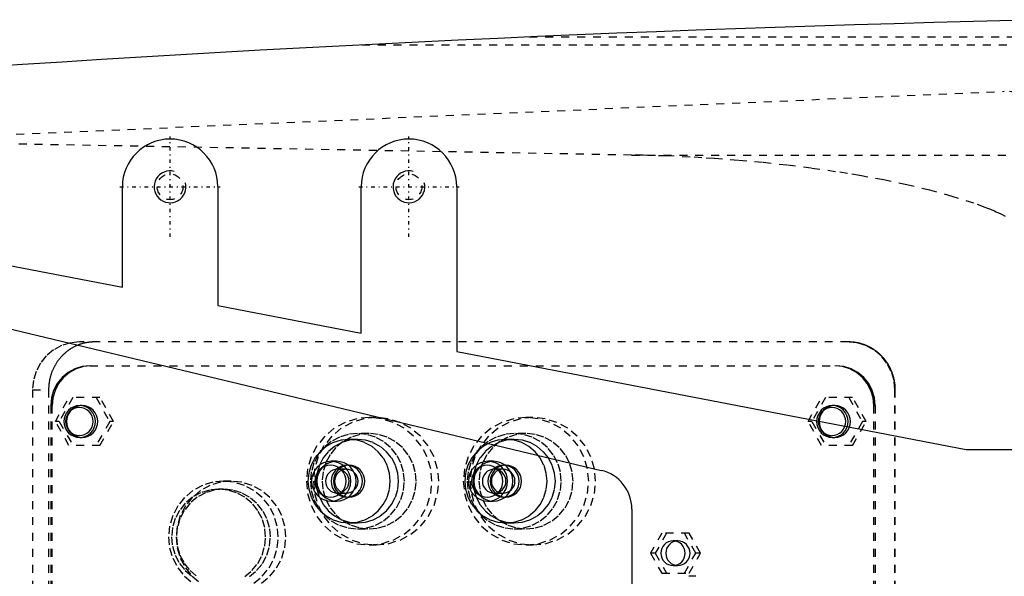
# Model space of a CAD drawing. Extents: x -906 to 186, y -120 to 120.
# Tile 5 of 9: x -669 to -545, y 9 to 79. Entities that reach past the tile are written whole.
import ezdxf

# ---------------------------------------------------------------- set-up
doc = ezdxf.new("R2010")
doc.units = 0
doc.linetypes.add('CENTER', pattern=[1.5, 0.45, -0.5, 0.05, -0.5])
doc.linetypes.add('DASHED', pattern=[2, 1, -1])
for name, color, linetype in [('AM_0', 7, 'CONTINUOUS'), ('AM_10', 7, 'CONTINUOUS'), ('AM_3', 7, 'DASHED'), ('AM_7', 7, 'CENTER')]:
    doc.layers.add(name, color=color, linetype=linetype)

msp = doc.modelspace()

# ---------------------------------------------------------------- linework, layer by layer
at = {"layer": 'AM_0', "color": 7, "linetype": 'CONTINUOUS'}
for p, q in [((-656, 45.38), (-656, 58)), ((-644, 58), (-644, 43.08)), ((-626, 39.62), (-626, 58)), ((-614, 58), (-614, 37.31)), ((-680, 50), (-656, 45.38)), ((-678.85, 42.23), (-595.84, 22.36)), ((-644, 43.08), (-626, 39.62)), ((-614, 37.31), (-550, 25)), ((-550, 25), (-536.46, 25)), ((-592, 17.5), (-592, 7))]:
    msp.add_line(p, q, dxfattribs=at)
for centre, radius, start, end in [((-473.05, -2920.27), 3000, 91.26165, 97.35313), ((-650, 58), 6, 0, 180), ((-620, 58), 6, 0, 180), ((-597, 17.5), 5, 0, 76.5442)]:
    msp.add_arc(centre, radius, start, end, dxfattribs=at)
at = {"layer": 'AM_10', "color": 7, "linetype": 'CONTINUOUS'}
for centre in [(-650, 58), (-620, 58)]:
    msp.add_arc(centre, 2, 75, 15, dxfattribs=at)
at = {"layer": 'AM_3', "color": 6, "linetype": 'DASHED'}
for p, q in [((-604.88, 76.83), (-388.61, 76.83)), ((-625.92, 75.83), (-384.85, 75.83)), ((-775.22, 60), (-545.22, 70)), ((-592.03, 61.98), (-689.33, 63.73)), ((-592.03, 61.98), (-533.43, 61.98)), ((-564.78, 38.5), (-661.38, 38.5)), ((-660.08, 35.5), (-566.35, 35.5)), ((-667.29, 32.5), (-667.29, -32.5)), ((-667.29, 32.5), (-665.26, 32.5)), ((-665.26, 32.5), (-665.26, -32.5)), ((-558.96, -32.5), (-558.96, 32.5)), ((-558.96, 32.5), (-558.91, 32.5)), ((-558.91, -32.5), (-558.91, 32.5)), ((-664.41, 28.5), (-662.71, 31.5)), ((-662.22, 31.5), (-663.93, 28.5)), ((-658.81, 31.5), (-662.71, 31.5)), ((-659.3, 31.5), (-657.59, 28.5)), ((-657.1, 28.5), (-658.81, 31.5)), ((-569.87, 28.5), (-568.17, 31.5)), ((-567.68, 31.5), (-569.39, 28.5)), ((-564.27, 31.5), (-568.17, 31.5)), ((-564.75, 31.5), (-563.05, 28.5)), ((-562.56, 28.5), (-564.27, 31.5)), ((-665, 30.5), (-664.83, 30.5)), ((-665, 30.5), (-665, -30.5)), ((-664.83, -30.5), (-664.83, 30.5)), ((-661.05, 30.5), (-661.36, 30.5)), ((-566.51, 30.5), (-566.82, 30.5)), ((-561.6, 30.5), (-561.42, 30.5)), ((-561.6, -30.5), (-561.6, 30.5)), ((-561.42, 30.5), (-561.42, -30.5)), ((-662.71, 25.5), (-664.41, 28.5)), ((-663.93, 28.5), (-664.41, 28.5)), ((-663.93, 28.5), (-662.22, 25.5)), ((-657.59, 28.5), (-659.3, 25.5)), ((-658.81, 25.5), (-657.1, 28.5)), ((-657.1, 28.5), (-657.59, 28.5)), ((-624.13, 29), (-625, 29)), ((-604.43, 29), (-605.3, 29)), ((-568.17, 25.5), (-569.87, 28.5)), ((-569.39, 28.5), (-569.87, 28.5)), ((-569.39, 28.5), (-567.68, 25.5)), ((-563.05, 28.5), (-564.75, 25.5)), ((-564.27, 25.5), (-562.56, 28.5)), ((-562.56, 28.5), (-563.05, 28.5)), ((-661.36, 26.5), (-661.05, 26.5)), ((-626.47, 26.25), (-627.52, 26.25)), ((-625, 27), (-626.47, 27)), ((-606.78, 26.25), (-607.82, 26.25)), ((-605.3, 27), (-606.78, 27)), ((-566.82, 26.5), (-566.51, 26.5)), ((-658.81, 25.5), (-662.71, 25.5)), ((-564.27, 25.5), (-568.17, 25.5)), ((-629.1, 23.5), (-629.77, 23.5)), ((-609.4, 23.5), (-610.08, 23.5)), ((-627.86, 22.5), (-628.99, 22.5)), ((-627.52, 23), (-627.81, 23)), ((-608.17, 22.5), (-609.3, 22.5)), ((-607.82, 23), (-608.12, 23)), ((-643.3, 20), (-643.91, 20)), ((-642.35, 21), (-643.3, 21)), ((-628.99, 19.5), (-627.86, 19.5)), ((-627.81, 19), (-627.52, 19)), ((-609.3, 19.5), (-608.17, 19.5)), ((-608.12, 19), (-607.82, 19)), ((-629.77, 18.5), (-629.1, 18.5)), ((-610.08, 18.5), (-609.4, 18.5)), ((-627.52, 15.75), (-626.47, 15.75)), ((-626.47, 15), (-625, 15)), ((-607.82, 15.75), (-606.78, 15.75)), ((-606.78, 15), (-605.3, 15)), ((-588.24, 14.45), (-589.67, 11.95)), ((-587.64, 14.45), (-589.06, 11.95)), ((-584.79, 14.45), (-588.24, 14.45)), ((-583.98, 11.95), (-585.4, 14.45)), ((-583.37, 11.95), (-584.79, 14.45)), ((-625, 13), (-624.13, 13)), ((-605.3, 13), (-604.43, 13)), ((-586.22, 13.5), (-586.82, 13.5)), ((-589.67, 11.95), (-588.24, 9.45)), ((-589.06, 11.95), (-589.67, 11.95)), ((-589.06, 11.95), (-587.64, 9.45)), ((-585.4, 9.45), (-583.98, 11.95)), ((-584.79, 9.45), (-583.37, 11.95)), ((-583.37, 11.95), (-583.98, 11.95)), ((-586.82, 10.4), (-586.22, 10.4)), ((-588.24, 9.45), (-584.79, 9.45)), ((-583.95, 9.05), (-584.84, 9.05))]:
    msp.add_line(p, q, dxfattribs=at)
for points in [[(-661.38, 38.5), (-662.53, 38.38), (-663.64, 38.04), (-664.66, 37.49), (-665.56, 36.74), (-666.29, 35.83), (-666.84, 34.8), (-667.17, 33.67), (-667.29, 32.5)], [(-558.96, 32.5), (-559.07, 33.67), (-559.41, 34.8), (-559.96, 35.83), (-560.69, 36.74), (-561.59, 37.49), (-562.61, 38.04), (-563.72, 38.38), (-564.87, 38.5)], [(-660.08, 35.5), (-661.04, 35.4), (-661.96, 35.12), (-662.81, 34.66), (-663.56, 34.04), (-664.17, 33.28), (-664.63, 32.41), (-664.91, 31.48), (-665, 30.5)], [(-659.9, 35.5), (-660.86, 35.4), (-661.79, 35.12), (-662.64, 34.66), (-663.38, 34.04), (-664, 33.28), (-664.45, 32.41), (-664.73, 31.48), (-664.83, 30.5)], [(-561.6, 30.5), (-561.69, 31.48), (-561.97, 32.41), (-562.43, 33.28), (-563.04, 34.04), (-563.78, 34.66), (-564.63, 35.12), (-565.56, 35.4), (-566.52, 35.5)], [(-561.42, 30.5), (-561.52, 31.48), (-561.8, 32.41), (-562.25, 33.28), (-562.86, 34.04), (-563.61, 34.66), (-564.46, 35.12), (-565.38, 35.4), (-566.35, 35.5)], [(-639.47, 8.18), (-638.43, 9.05), (-637.57, 10.11), (-636.94, 11.32), (-636.54, 12.63), (-636.41, 14), (-636.54, 15.37), (-636.94, 16.68), (-637.57, 17.89), (-638.43, 18.95), (-639.47, 19.82), (-640.67, 20.47), (-641.96, 20.87), (-643.3, 21), (-644.65, 20.87), (-645.94, 20.47), (-647.13, 19.82), (-648.18, 18.95), (-649.04, 17.89), (-649.67, 16.68), (-650.07, 15.37), (-650.2, 14), (-650.07, 12.63), (-649.67, 11.32), (-649.04, 10.11), (-648.18, 9.05), (-647.13, 8.18)], [(-640.63, 9.01), (-639.73, 9.76), (-639, 10.67), (-638.45, 11.7), (-638.12, 12.83), (-638, 14), (-638.12, 15.17), (-638.45, 16.3), (-639, 17.33), (-639.73, 18.24), (-640.63, 18.99), (-641.65, 19.54), (-642.76, 19.88), (-643.91, 20), (-645.06, 19.88), (-646.17, 19.54), (-647.19, 18.99), (-648.09, 18.24), (-648.82, 17.33), (-649.37, 16.3), (-649.71, 15.17), (-649.82, 14), (-649.71, 12.83), (-649.37, 11.7), (-648.82, 10.67), (-648.09, 9.76), (-647.19, 9.01)], [(-638.52, 8.18), (-637.47, 9.05), (-636.62, 10.11), (-635.98, 11.32), (-635.59, 12.63), (-635.46, 14), (-635.59, 15.37), (-635.98, 16.68), (-636.62, 17.89), (-637.47, 18.95), (-638.52, 19.82), (-639.71, 20.47), (-641, 20.87), (-642.35, 21), (-643.69, 20.87), (-644.99, 20.47), (-646.18, 19.82), (-647.22, 18.95), (-648.08, 17.89), (-648.72, 16.68), (-649.11, 15.37), (-649.24, 14), (-649.11, 12.63), (-648.72, 11.32), (-648.08, 10.11), (-647.22, 9.05), (-646.18, 8.18)], [(-640.02, 9.01), (-639.13, 9.76), (-638.39, 10.67), (-637.85, 11.7), (-637.51, 12.83), (-637.4, 14), (-637.51, 15.17), (-637.85, 16.3), (-638.39, 17.33), (-639.13, 18.24), (-640.02, 18.99), (-641.04, 19.54), (-642.15, 19.88), (-643.3, 20), (-644.46, 19.88), (-645.57, 19.54), (-646.59, 18.99), (-647.48, 18.24), (-648.22, 17.33), (-648.76, 16.3), (-649.1, 15.17), (-649.21, 14), (-649.1, 12.83), (-648.76, 11.7), (-648.22, 10.67), (-647.48, 9.76), (-646.59, 9.01)]]:
    msp.add_lwpolyline(points, dxfattribs=at)
for points in [[(-661.36, 30.5), (-661.74, 30.46), (-662.11, 30.35), (-662.45, 30.16), (-662.75, 29.91), (-663, 29.61), (-663.18, 29.27), (-663.29, 28.89), (-663.33, 28.5), (-663.29, 28.11), (-663.18, 27.73), (-663, 27.39), (-662.75, 27.09), (-662.45, 26.84), (-662.11, 26.65), (-661.74, 26.54), (-661.36, 26.5), (-660.97, 26.54), (-660.6, 26.65), (-660.26, 26.84), (-659.96, 27.09), (-659.72, 27.39), (-659.54, 27.73), (-659.43, 28.11), (-659.39, 28.5), (-659.43, 28.89), (-659.54, 29.27), (-659.72, 29.61), (-659.96, 29.91), (-660.26, 30.16), (-660.6, 30.35), (-660.97, 30.46)], [(-661.4, 26.75), (-661.06, 26.78), (-660.74, 26.88), (-660.44, 27.04), (-660.18, 27.26), (-659.97, 27.53), (-659.81, 27.83), (-659.71, 28.16), (-659.68, 28.5), (-659.71, 28.84), (-659.81, 29.17), (-659.97, 29.47), (-660.18, 29.74), (-660.44, 29.96), (-660.74, 30.12), (-661.06, 30.22), (-661.4, 30.25), (-661.74, 30.22), (-662.06, 30.12), (-662.36, 29.96), (-662.62, 29.74), (-662.83, 29.47), (-662.99, 29.17), (-663.09, 28.84), (-663.12, 28.5), (-663.09, 28.16), (-662.99, 27.83), (-662.83, 27.53), (-662.62, 27.26), (-662.36, 27.04), (-662.06, 26.88), (-661.74, 26.78)], [(-661.05, 30.5), (-661.44, 30.46), (-661.81, 30.35), (-662.15, 30.16), (-662.45, 29.91), (-662.69, 29.61), (-662.87, 29.27), (-662.99, 28.89), (-663.02, 28.5), (-662.99, 28.11), (-662.87, 27.73), (-662.69, 27.39), (-662.45, 27.09), (-662.15, 26.84), (-661.81, 26.65), (-661.44, 26.54), (-661.05, 26.5), (-660.67, 26.54), (-660.3, 26.65), (-659.96, 26.84), (-659.66, 27.09), (-659.42, 27.39), (-659.23, 27.73), (-659.12, 28.11), (-659.08, 28.5), (-659.12, 28.89), (-659.23, 29.27), (-659.42, 29.61), (-659.66, 29.91), (-659.96, 30.16), (-660.3, 30.35), (-660.67, 30.46)], [(-566.82, 30.5), (-567.2, 30.46), (-567.57, 30.35), (-567.91, 30.16), (-568.21, 29.91), (-568.45, 29.61), (-568.64, 29.27), (-568.75, 28.89), (-568.79, 28.5), (-568.75, 28.11), (-568.64, 27.73), (-568.45, 27.39), (-568.21, 27.09), (-567.91, 26.84), (-567.57, 26.65), (-567.2, 26.54), (-566.82, 26.5), (-566.43, 26.54), (-566.06, 26.65), (-565.72, 26.84), (-565.42, 27.09), (-565.18, 27.39), (-565, 27.73), (-564.88, 28.11), (-564.85, 28.5), (-564.88, 28.89), (-565, 29.27), (-565.18, 29.61), (-565.42, 29.91), (-565.72, 30.16), (-566.06, 30.35), (-566.43, 30.46)], [(-566.86, 26.75), (-566.52, 26.78), (-566.2, 26.88), (-565.9, 27.04), (-565.64, 27.26), (-565.43, 27.53), (-565.27, 27.83), (-565.17, 28.16), (-565.14, 28.5), (-565.17, 28.84), (-565.27, 29.17), (-565.43, 29.47), (-565.64, 29.74), (-565.9, 29.96), (-566.2, 30.12), (-566.52, 30.22), (-566.86, 30.25), (-567.2, 30.22), (-567.52, 30.12), (-567.82, 29.96), (-568.08, 29.74), (-568.29, 29.47), (-568.45, 29.17), (-568.55, 28.84), (-568.58, 28.5), (-568.55, 28.16), (-568.45, 27.83), (-568.29, 27.53), (-568.08, 27.26), (-567.82, 27.04), (-567.52, 26.88), (-567.2, 26.78)], [(-566.51, 30.5), (-566.9, 30.46), (-567.27, 30.35), (-567.61, 30.16), (-567.91, 29.91), (-568.15, 29.61), (-568.33, 29.27), (-568.44, 28.89), (-568.48, 28.5), (-568.44, 28.11), (-568.33, 27.73), (-568.15, 27.39), (-567.91, 27.09), (-567.61, 26.84), (-567.27, 26.65), (-566.9, 26.54), (-566.51, 26.5), (-566.13, 26.54), (-565.76, 26.65), (-565.42, 26.84), (-565.12, 27.09), (-564.88, 27.39), (-564.69, 27.73), (-564.58, 28.11), (-564.54, 28.5), (-564.58, 28.89), (-564.69, 29.27), (-564.88, 29.61), (-565.12, 29.91), (-565.42, 30.16), (-565.76, 30.35), (-566.13, 30.46)], [(-625, 13), (-623.46, 13.15), (-621.98, 13.61), (-620.62, 14.35), (-619.43, 15.34), (-618.45, 16.56), (-617.72, 17.94), (-617.27, 19.44), (-617.12, 21), (-617.27, 22.56), (-617.72, 24.06), (-618.45, 25.44), (-619.43, 26.66), (-620.62, 27.65), (-621.98, 28.39), (-623.46, 28.85), (-625, 29), (-626.54, 28.85), (-628.01, 28.39), (-629.38, 27.65), (-630.57, 26.66), (-631.55, 25.44), (-632.28, 24.06), (-632.73, 22.56), (-632.88, 21), (-632.73, 19.44), (-632.28, 17.94), (-631.55, 16.56), (-630.57, 15.34), (-629.38, 14.35), (-628.01, 13.61), (-626.54, 13.15)], [(-624.13, 13), (-622.59, 13.15), (-621.12, 13.61), (-619.75, 14.35), (-618.56, 15.34), (-617.58, 16.56), (-616.85, 17.94), (-616.4, 19.44), (-616.25, 21), (-616.4, 22.56), (-616.85, 24.06), (-617.58, 25.44), (-618.56, 26.66), (-619.75, 27.65), (-621.12, 28.39), (-622.59, 28.85), (-624.13, 29), (-625.67, 28.85), (-627.15, 28.39), (-628.51, 27.65), (-629.7, 26.66), (-630.68, 25.44), (-631.41, 24.06), (-631.86, 22.56), (-632.01, 21), (-631.86, 19.44), (-631.41, 17.94), (-630.68, 16.56), (-629.7, 15.34), (-628.51, 14.35), (-627.15, 13.61), (-625.67, 13.15)], [(-605.3, 13), (-603.77, 13.15), (-602.29, 13.61), (-600.93, 14.35), (-599.73, 15.34), (-598.75, 16.56), (-598.02, 17.94), (-597.58, 19.44), (-597.42, 21), (-597.58, 22.56), (-598.02, 24.06), (-598.75, 25.44), (-599.73, 26.66), (-600.93, 27.65), (-602.29, 28.39), (-603.77, 28.85), (-605.3, 29), (-606.84, 28.85), (-608.32, 28.39), (-609.68, 27.65), (-610.87, 26.66), (-611.85, 25.44), (-612.58, 24.06), (-613.03, 22.56), (-613.18, 21), (-613.03, 19.44), (-612.58, 17.94), (-611.85, 16.56), (-610.87, 15.34), (-609.68, 14.35), (-608.32, 13.61), (-606.84, 13.15)], [(-604.43, 13), (-602.9, 13.15), (-601.42, 13.61), (-600.06, 14.35), (-598.86, 15.34), (-597.88, 16.56), (-597.16, 17.94), (-596.71, 19.44), (-596.56, 21), (-596.71, 22.56), (-597.16, 24.06), (-597.88, 25.44), (-598.86, 26.66), (-600.06, 27.65), (-601.42, 28.39), (-602.9, 28.85), (-604.43, 29), (-605.97, 28.85), (-607.45, 28.39), (-608.81, 27.65), (-610.01, 26.66), (-610.99, 25.44), (-611.71, 24.06), (-612.16, 22.56), (-612.31, 21), (-612.16, 19.44), (-611.71, 17.94), (-610.99, 16.56), (-610.01, 15.34), (-608.81, 14.35), (-607.45, 13.61), (-605.97, 13.15)], [(-627.52, 15.75), (-626.51, 15.85), (-625.54, 16.15), (-624.64, 16.63), (-623.86, 17.29), (-623.22, 18.08), (-622.74, 18.99), (-622.45, 19.98), (-622.35, 21), (-622.45, 22.02), (-622.74, 23.01), (-623.22, 23.92), (-623.86, 24.71), (-624.64, 25.37), (-625.54, 25.85), (-626.51, 26.15), (-627.52, 26.25), (-628.53, 26.15), (-629.5, 25.85), (-630.39, 25.37), (-631.17, 24.71), (-631.82, 23.92), (-632.29, 23.01), (-632.59, 22.02), (-632.69, 21), (-632.59, 19.98), (-632.29, 18.99), (-631.82, 18.08), (-631.17, 17.29), (-630.39, 16.63), (-629.5, 16.15), (-628.53, 15.85)], [(-626.47, 15), (-625.32, 15.12), (-624.21, 15.46), (-623.19, 16.01), (-622.3, 16.76), (-621.56, 17.67), (-621.02, 18.7), (-620.68, 19.83), (-620.57, 21), (-620.68, 22.17), (-621.02, 23.3), (-621.56, 24.33), (-622.3, 25.24), (-623.19, 25.99), (-624.21, 26.54), (-625.32, 26.88), (-626.47, 27), (-627.63, 26.88), (-628.74, 26.54), (-629.76, 25.99), (-630.65, 25.24), (-631.39, 24.33), (-631.93, 23.3), (-632.27, 22.17), (-632.38, 21), (-632.27, 19.83), (-631.93, 18.7), (-631.39, 17.67), (-630.65, 16.76), (-629.76, 16.01), (-628.74, 15.46), (-627.63, 15.12)], [(-626.47, 15.75), (-625.47, 15.85), (-624.5, 16.15), (-623.6, 16.63), (-622.82, 17.29), (-622.18, 18.08), (-621.7, 18.99), (-621.4, 19.98), (-621.3, 21), (-621.4, 22.02), (-621.7, 23.01), (-622.18, 23.92), (-622.82, 24.71), (-623.6, 25.37), (-624.5, 25.85), (-625.47, 26.15), (-626.47, 26.25), (-627.48, 26.15), (-628.45, 25.85), (-629.35, 25.37), (-630.13, 24.71), (-630.77, 23.92), (-631.25, 23.01), (-631.55, 22.02), (-631.65, 21), (-631.55, 19.98), (-631.25, 18.99), (-630.77, 18.08), (-630.13, 17.29), (-629.35, 16.63), (-628.45, 16.15), (-627.48, 15.85)], [(-625, 15), (-623.85, 15.12), (-622.74, 15.46), (-621.72, 16.01), (-620.82, 16.76), (-620.09, 17.67), (-619.54, 18.7), (-619.2, 19.83), (-619.09, 21), (-619.2, 22.17), (-619.54, 23.3), (-620.09, 24.33), (-620.82, 25.24), (-621.72, 25.99), (-622.74, 26.54), (-623.85, 26.88), (-625, 27), (-626.15, 26.88), (-627.26, 26.54), (-628.28, 25.99), (-629.18, 25.24), (-629.91, 24.33), (-630.46, 23.3), (-630.79, 22.17), (-630.91, 21), (-630.79, 19.83), (-630.46, 18.7), (-629.91, 17.67), (-629.18, 16.76), (-628.28, 16.01), (-627.26, 15.46), (-626.15, 15.12)], [(-607.82, 15.75), (-606.81, 15.85), (-605.84, 16.15), (-604.95, 16.63), (-604.16, 17.29), (-603.52, 18.08), (-603.04, 18.99), (-602.75, 19.98), (-602.65, 21), (-602.75, 22.02), (-603.04, 23.01), (-603.52, 23.92), (-604.16, 24.71), (-604.95, 25.37), (-605.84, 25.85), (-606.81, 26.15), (-607.82, 26.25), (-608.83, 26.15), (-609.8, 25.85), (-610.69, 25.37), (-611.48, 24.71), (-612.12, 23.92), (-612.6, 23.01), (-612.89, 22.02), (-612.99, 21), (-612.89, 19.98), (-612.6, 18.99), (-612.12, 18.08), (-611.48, 17.29), (-610.69, 16.63), (-609.8, 16.15), (-608.83, 15.85)], [(-606.78, 15), (-605.63, 15.12), (-604.52, 15.46), (-603.5, 16.01), (-602.6, 16.76), (-601.87, 17.67), (-601.32, 18.7), (-600.98, 19.83), (-600.87, 21), (-600.98, 22.17), (-601.32, 23.3), (-601.87, 24.33), (-602.6, 25.24), (-603.5, 25.99), (-604.52, 26.54), (-605.63, 26.88), (-606.78, 27), (-607.93, 26.88), (-609.04, 26.54), (-610.06, 25.99), (-610.96, 25.24), (-611.69, 24.33), (-612.24, 23.3), (-612.57, 22.17), (-612.69, 21), (-612.57, 19.83), (-612.24, 18.7), (-611.69, 17.67), (-610.96, 16.76), (-610.06, 16.01), (-609.04, 15.46), (-607.93, 15.12)], [(-606.78, 15.75), (-605.77, 15.85), (-604.8, 16.15), (-603.91, 16.63), (-603.12, 17.29), (-602.48, 18.08), (-602, 18.99), (-601.71, 19.98), (-601.61, 21), (-601.71, 22.02), (-602, 23.01), (-602.48, 23.92), (-603.12, 24.71), (-603.91, 25.37), (-604.8, 25.85), (-605.77, 26.15), (-606.78, 26.25), (-607.79, 26.15), (-608.76, 25.85), (-609.65, 25.37), (-610.43, 24.71), (-611.08, 23.92), (-611.56, 23.01), (-611.85, 22.02), (-611.95, 21), (-611.85, 19.98), (-611.56, 18.99), (-611.08, 18.08), (-610.43, 17.29), (-609.65, 16.63), (-608.76, 16.15), (-607.79, 15.85)], [(-605.3, 15), (-604.15, 15.12), (-603.04, 15.46), (-602.02, 16.01), (-601.12, 16.76), (-600.39, 17.67), (-599.84, 18.7), (-599.51, 19.83), (-599.39, 21), (-599.51, 22.17), (-599.84, 23.3), (-600.39, 24.33), (-601.12, 25.24), (-602.02, 25.99), (-603.04, 26.54), (-604.15, 26.88), (-605.3, 27), (-606.46, 26.88), (-607.56, 26.54), (-608.59, 25.99), (-609.48, 25.24), (-610.22, 24.33), (-610.76, 23.3), (-611.1, 22.17), (-611.21, 21), (-611.1, 19.83), (-610.76, 18.7), (-610.22, 17.67), (-609.48, 16.76), (-608.59, 16.01), (-607.56, 15.46), (-606.46, 15.12)], [(-629.77, 18.5), (-629.29, 18.55), (-628.83, 18.69), (-628.41, 18.92), (-628.03, 19.23), (-627.73, 19.61), (-627.5, 20.04), (-627.36, 20.51), (-627.31, 21), (-627.36, 21.49), (-627.5, 21.96), (-627.73, 22.39), (-628.03, 22.77), (-628.41, 23.08), (-628.83, 23.31), (-629.29, 23.45), (-629.77, 23.5), (-630.25, 23.45), (-630.72, 23.31), (-631.14, 23.08), (-631.52, 22.77), (-631.82, 22.39), (-632.05, 21.96), (-632.19, 21.49), (-632.24, 21), (-632.19, 20.51), (-632.05, 20.04), (-631.82, 19.61), (-631.52, 19.23), (-631.14, 18.92), (-630.72, 18.69), (-630.25, 18.55)], [(-629.1, 18.5), (-628.62, 18.55), (-628.15, 18.69), (-627.73, 18.92), (-627.36, 19.23), (-627.05, 19.61), (-626.82, 20.04), (-626.68, 20.51), (-626.64, 21), (-626.68, 21.49), (-626.82, 21.96), (-627.05, 22.39), (-627.36, 22.77), (-627.73, 23.08), (-628.15, 23.31), (-628.62, 23.45), (-629.1, 23.5), (-629.58, 23.45), (-630.04, 23.31), (-630.46, 23.08), (-630.84, 22.77), (-631.14, 22.39), (-631.37, 21.96), (-631.51, 21.49), (-631.56, 21), (-631.51, 20.51), (-631.37, 20.04), (-631.14, 19.61), (-630.84, 19.23), (-630.46, 18.92), (-630.04, 18.69), (-629.58, 18.55)], [(-610.08, 18.5), (-609.6, 18.55), (-609.14, 18.69), (-608.71, 18.92), (-608.34, 19.23), (-608.03, 19.61), (-607.8, 20.04), (-607.66, 20.51), (-607.62, 21), (-607.66, 21.49), (-607.8, 21.96), (-608.03, 22.39), (-608.34, 22.77), (-608.71, 23.08), (-609.14, 23.31), (-609.6, 23.45), (-610.08, 23.5), (-610.56, 23.45), (-611.02, 23.31), (-611.45, 23.08), (-611.82, 22.77), (-612.13, 22.39), (-612.35, 21.96), (-612.49, 21.49), (-612.54, 21), (-612.49, 20.51), (-612.35, 20.04), (-612.13, 19.61), (-611.82, 19.23), (-611.45, 18.92), (-611.02, 18.69), (-610.56, 18.55)], [(-609.4, 18.5), (-608.92, 18.55), (-608.46, 18.69), (-608.03, 18.92), (-607.66, 19.23), (-607.35, 19.61), (-607.13, 20.04), (-606.99, 20.51), (-606.94, 21), (-606.99, 21.49), (-607.13, 21.96), (-607.35, 22.39), (-607.66, 22.77), (-608.03, 23.08), (-608.46, 23.31), (-608.92, 23.45), (-609.4, 23.5), (-609.88, 23.45), (-610.34, 23.31), (-610.77, 23.08), (-611.14, 22.77), (-611.45, 22.39), (-611.68, 21.96), (-611.82, 21.49), (-611.86, 21), (-611.82, 20.51), (-611.68, 20.04), (-611.45, 19.61), (-611.14, 19.23), (-610.77, 18.92), (-610.34, 18.69), (-609.88, 18.55)], [(-629.86, 23), (-630.25, 22.96), (-630.61, 22.85), (-630.96, 22.66), (-631.25, 22.41), (-631.5, 22.11), (-631.68, 21.77), (-631.79, 21.39), (-631.83, 21), (-631.79, 20.61), (-631.68, 20.23), (-631.5, 19.89), (-631.25, 19.59), (-630.96, 19.34), (-630.61, 19.15), (-630.25, 19.04), (-629.86, 19), (-629.48, 19.04), (-629.11, 19.15), (-628.77, 19.34), (-628.47, 19.59), (-628.22, 19.89), (-628.04, 20.23), (-627.93, 20.61), (-627.89, 21), (-627.93, 21.39), (-628.04, 21.77), (-628.22, 22.11), (-628.47, 22.41), (-628.77, 22.66), (-629.11, 22.85), (-629.48, 22.96)], [(-628.99, 19.5), (-628.7, 19.53), (-628.43, 19.61), (-628.17, 19.75), (-627.95, 19.94), (-627.76, 20.17), (-627.63, 20.43), (-627.54, 20.71), (-627.52, 21), (-627.54, 21.29), (-627.63, 21.57), (-627.76, 21.83), (-627.95, 22.06), (-628.17, 22.25), (-628.43, 22.39), (-628.7, 22.47), (-628.99, 22.5), (-629.28, 22.47), (-629.56, 22.39), (-629.81, 22.25), (-630.04, 22.06), (-630.22, 21.83), (-630.36, 21.57), (-630.44, 21.29), (-630.47, 21), (-630.44, 20.71), (-630.36, 20.43), (-630.22, 20.17), (-630.04, 19.94), (-629.81, 19.75), (-629.56, 19.61), (-629.28, 19.53)], [(-627.81, 19), (-627.43, 19.04), (-627.06, 19.15), (-626.72, 19.34), (-626.42, 19.59), (-626.17, 19.89), (-625.99, 20.23), (-625.88, 20.61), (-625.84, 21), (-625.88, 21.39), (-625.99, 21.77), (-626.17, 22.11), (-626.42, 22.41), (-626.72, 22.66), (-627.06, 22.85), (-627.43, 22.96), (-627.81, 23), (-628.2, 22.96), (-628.57, 22.85), (-628.91, 22.66), (-629.2, 22.41), (-629.45, 22.11), (-629.63, 21.77), (-629.74, 21.39), (-629.78, 21), (-629.74, 20.61), (-629.63, 20.23), (-629.45, 19.89), (-629.2, 19.59), (-628.91, 19.34), (-628.57, 19.15), (-628.2, 19.04)], [(-627.52, 19), (-627.13, 19.04), (-626.76, 19.15), (-626.42, 19.34), (-626.12, 19.59), (-625.88, 19.89), (-625.7, 20.23), (-625.59, 20.61), (-625.55, 21), (-625.59, 21.39), (-625.7, 21.77), (-625.88, 22.11), (-626.12, 22.41), (-626.42, 22.66), (-626.76, 22.85), (-627.13, 22.96), (-627.52, 23), (-627.9, 22.96), (-628.27, 22.85), (-628.61, 22.66), (-628.91, 22.41), (-629.15, 22.11), (-629.34, 21.77), (-629.45, 21.39), (-629.49, 21), (-629.45, 20.61), (-629.34, 20.23), (-629.15, 19.89), (-628.91, 19.59), (-628.61, 19.34), (-628.27, 19.15), (-627.9, 19.04)], [(-627.86, 19.5), (-627.58, 19.53), (-627.3, 19.61), (-627.04, 19.75), (-626.82, 19.94), (-626.64, 20.17), (-626.5, 20.43), (-626.42, 20.71), (-626.39, 21), (-626.42, 21.29), (-626.5, 21.57), (-626.64, 21.83), (-626.82, 22.06), (-627.04, 22.25), (-627.3, 22.39), (-627.58, 22.47), (-627.86, 22.5), (-628.15, 22.47), (-628.43, 22.39), (-628.68, 22.25), (-628.91, 22.06), (-629.09, 21.83), (-629.23, 21.57), (-629.31, 21.29), (-629.34, 21), (-629.31, 20.71), (-629.23, 20.43), (-629.09, 20.17), (-628.91, 19.94), (-628.68, 19.75), (-628.43, 19.61), (-628.15, 19.53)], [(-610.16, 23), (-610.55, 22.96), (-610.92, 22.85), (-611.26, 22.66), (-611.56, 22.41), (-611.8, 22.11), (-611.98, 21.77), (-612.1, 21.39), (-612.13, 21), (-612.1, 20.61), (-611.98, 20.23), (-611.8, 19.89), (-611.56, 19.59), (-611.26, 19.34), (-610.92, 19.15), (-610.55, 19.04), (-610.16, 19), (-609.78, 19.04), (-609.41, 19.15), (-609.07, 19.34), (-608.77, 19.59), (-608.53, 19.89), (-608.35, 20.23), (-608.23, 20.61), (-608.2, 21), (-608.23, 21.39), (-608.35, 21.77), (-608.53, 22.11), (-608.77, 22.41), (-609.07, 22.66), (-609.41, 22.85), (-609.78, 22.96)], [(-609.3, 19.5), (-609.01, 19.53), (-608.73, 19.61), (-608.48, 19.75), (-608.25, 19.94), (-608.07, 20.17), (-607.93, 20.43), (-607.85, 20.71), (-607.82, 21), (-607.85, 21.29), (-607.93, 21.57), (-608.07, 21.83), (-608.25, 22.06), (-608.48, 22.25), (-608.73, 22.39), (-609.01, 22.47), (-609.3, 22.5), (-609.58, 22.47), (-609.86, 22.39), (-610.12, 22.25), (-610.34, 22.06), (-610.52, 21.83), (-610.66, 21.57), (-610.75, 21.29), (-610.77, 21), (-610.75, 20.71), (-610.66, 20.43), (-610.52, 20.17), (-610.34, 19.94), (-610.12, 19.75), (-609.86, 19.61), (-609.58, 19.53)], [(-608.12, 19), (-607.73, 19.04), (-607.36, 19.15), (-607.02, 19.34), (-606.72, 19.59), (-606.48, 19.89), (-606.3, 20.23), (-606.18, 20.61), (-606.15, 21), (-606.18, 21.39), (-606.3, 21.77), (-606.48, 22.11), (-606.72, 22.41), (-607.02, 22.66), (-607.36, 22.85), (-607.73, 22.96), (-608.12, 23), (-608.5, 22.96), (-608.87, 22.85), (-609.21, 22.66), (-609.51, 22.41), (-609.75, 22.11), (-609.94, 21.77), (-610.05, 21.39), (-610.09, 21), (-610.05, 20.61), (-609.94, 20.23), (-609.75, 19.89), (-609.51, 19.59), (-609.21, 19.34), (-608.87, 19.15), (-608.5, 19.04)], [(-607.82, 19), (-607.44, 19.04), (-607.07, 19.15), (-606.73, 19.34), (-606.43, 19.59), (-606.18, 19.89), (-606, 20.23), (-605.89, 20.61), (-605.85, 21), (-605.89, 21.39), (-606, 21.77), (-606.18, 22.11), (-606.43, 22.41), (-606.73, 22.66), (-607.07, 22.85), (-607.44, 22.96), (-607.82, 23), (-608.2, 22.96), (-608.57, 22.85), (-608.91, 22.66), (-609.21, 22.41), (-609.46, 22.11), (-609.64, 21.77), (-609.75, 21.39), (-609.79, 21), (-609.75, 20.61), (-609.64, 20.23), (-609.46, 19.89), (-609.21, 19.59), (-608.91, 19.34), (-608.57, 19.15), (-608.2, 19.04)], [(-608.17, 19.5), (-607.88, 19.53), (-607.6, 19.61), (-607.35, 19.75), (-607.12, 19.94), (-606.94, 20.17), (-606.8, 20.43), (-606.72, 20.71), (-606.69, 21), (-606.72, 21.29), (-606.8, 21.57), (-606.94, 21.83), (-607.12, 22.06), (-607.35, 22.25), (-607.6, 22.39), (-607.88, 22.47), (-608.17, 22.5), (-608.46, 22.47), (-608.73, 22.39), (-608.99, 22.25), (-609.21, 22.06), (-609.4, 21.83), (-609.53, 21.57), (-609.62, 21.29), (-609.65, 21), (-609.62, 20.71), (-609.53, 20.43), (-609.4, 20.17), (-609.21, 19.94), (-608.99, 19.75), (-608.73, 19.61), (-608.46, 19.53)], [(-586.82, 13.5), (-587.12, 13.47), (-587.41, 13.38), (-587.67, 13.24), (-587.9, 13.05), (-588.09, 12.81), (-588.23, 12.54), (-588.32, 12.25), (-588.35, 11.95), (-588.32, 11.65), (-588.23, 11.36), (-588.09, 11.09), (-587.9, 10.85), (-587.67, 10.66), (-587.41, 10.52), (-587.12, 10.43), (-586.82, 10.4), (-586.53, 10.43), (-586.24, 10.52), (-585.98, 10.66), (-585.74, 10.85), (-585.55, 11.09), (-585.41, 11.36), (-585.33, 11.65), (-585.3, 11.95), (-585.33, 12.25), (-585.41, 12.54), (-585.55, 12.81), (-585.74, 13.05), (-585.98, 13.24), (-586.24, 13.38), (-586.53, 13.47)], [(-586.22, 13.5), (-586.51, 13.47), (-586.8, 13.38), (-587.06, 13.24), (-587.29, 13.05), (-587.48, 12.81), (-587.63, 12.54), (-587.71, 12.25), (-587.74, 11.95), (-587.71, 11.65), (-587.63, 11.36), (-587.48, 11.09), (-587.29, 10.85), (-587.06, 10.66), (-586.8, 10.52), (-586.51, 10.43), (-586.22, 10.4), (-585.92, 10.43), (-585.63, 10.52), (-585.37, 10.66), (-585.14, 10.85), (-584.95, 11.09), (-584.81, 11.36), (-584.72, 11.65), (-584.69, 11.95), (-584.72, 12.25), (-584.81, 12.54), (-584.95, 12.81), (-585.14, 13.05), (-585.37, 13.24), (-585.63, 13.38), (-585.92, 13.47)]]:
    msp.add_lwpolyline(points, close=True, dxfattribs=at)
for points in [[(-545.06, 54.27, 0), (-545.52, 54.5, 0), (-545.99, 54.72, 0), (-546.22, 54.82, 0), (-546.46, 54.93, 0), (-546.93, 55.13, 0), (-547.41, 55.32, 0), (-547.64, 55.41, 0), (-549.05, 55.93, 0), (-551.78, 56.8, 0), (-554.59, 57.57, 0), (-557.47, 58.25, 0), (-560.41, 58.86, 0), (-563.39, 59.41, 0), (-564.9, 59.66, 0), (-566.41, 59.9, 0), (-569.46, 60.33, 0), (-572.52, 60.71, 0), (-575.58, 61.04, 0), (-578.64, 61.32, 0), (-581.68, 61.55, 0), (-583.19, 61.65, 0), (-584.69, 61.74, 0), (-587.67, 61.87, 0), (-590.59, 61.96, 0), (-592.03, 61.98, 0)], [(-659.53, 38.5, 0), (-659.57, 38.5, 0), (-659.65, 38.5, 0), (-659.73, 38.5, 0), (-659.77, 38.49, 0), (-659.81, 38.49, 0), (-659.89, 38.49, 0), (-659.97, 38.48, 0), (-660.05, 38.47, 0), (-660.14, 38.47, 0), (-660.22, 38.46, 0), (-660.26, 38.45, 0), (-660.3, 38.45, 0), (-660.38, 38.43, 0), (-660.46, 38.42, 0), (-660.54, 38.41, 0), (-660.63, 38.39, 0), (-660.71, 38.37, 0), (-660.75, 38.36, 0), (-660.79, 38.35, 0), (-660.87, 38.33, 0), (-660.95, 38.31, 0), (-660.99, 38.3, 0), (-661.03, 38.29, 0), (-661.11, 38.27, 0), (-661.2, 38.24, 0), (-661.24, 38.23, 0), (-661.28, 38.22, 0), (-661.36, 38.19, 0), (-661.44, 38.16, 0), (-661.52, 38.13, 0), (-661.59, 38.1, 0), (-661.67, 38.07, 0), (-661.71, 38.05, 0), (-661.75, 38.03, 0), (-661.83, 38, 0), (-661.91, 37.96, 0), (-661.98, 37.92, 0), (-662.06, 37.88, 0), (-662.13, 37.85, 0), (-662.17, 37.83, 0), (-662.21, 37.8, 0), (-662.28, 37.76, 0), (-662.36, 37.72, 0), (-662.43, 37.68, 0), (-662.5, 37.63, 0), (-662.57, 37.58, 0), (-662.61, 37.56, 0), (-662.64, 37.54, 0), (-662.71, 37.49, 0), (-662.78, 37.44, 0), (-662.85, 37.39, 0), (-662.92, 37.34, 0), (-662.99, 37.29, 0), (-663.02, 37.26, 0), (-663.05, 37.23, 0), (-663.12, 37.18, 0), (-663.18, 37.13, 0), (-663.24, 37.07, 0), (-663.31, 37.02, 0), (-663.37, 36.96, 0), (-663.4, 36.93, 0), (-663.43, 36.9, 0), (-663.48, 36.84, 0), (-663.54, 36.79, 0), (-663.57, 36.76, 0), (-663.6, 36.73, 0), (-663.66, 36.67, 0), (-663.71, 36.6, 0), (-663.74, 36.57, 0), (-663.77, 36.54, 0), (-663.82, 36.48, 0), (-663.87, 36.41, 0), (-663.93, 36.35, 0), (-663.98, 36.28, 0), (-664.03, 36.22, 0), (-664.06, 36.18, 0), (-664.08, 36.15, 0), (-664.13, 36.08, 0), (-664.18, 36.01, 0), (-664.23, 35.94, 0), (-664.28, 35.86, 0), (-664.32, 35.79, 0), (-664.35, 35.75, 0), (-664.37, 35.72, 0), (-664.41, 35.64, 0), (-664.46, 35.56, 0), (-664.5, 35.49, 0), (-664.54, 35.41, 0), (-664.58, 35.33, 0), (-664.6, 35.29, 0), (-664.62, 35.25, 0), (-664.66, 35.17, 0), (-664.7, 35.09, 0), (-664.73, 35.01, 0), (-664.77, 34.93, 0), (-664.8, 34.85, 0), (-664.82, 34.81, 0), (-664.84, 34.77, 0), (-664.87, 34.69, 0), (-664.9, 34.6, 0), (-664.93, 34.52, 0), (-664.96, 34.43, 0), (-664.98, 34.35, 0), (-665, 34.31, 0), (-665.01, 34.26, 0), (-665.03, 34.18, 0), (-665.06, 34.09, 0), (-665.07, 34.05, 0), (-665.08, 34.01, 0), (-665.1, 33.92, 0), (-665.12, 33.83, 0), (-665.13, 33.79, 0), (-665.14, 33.75, 0), (-665.15, 33.66, 0), (-665.17, 33.57, 0), (-665.18, 33.49, 0), (-665.2, 33.4, 0), (-665.21, 33.31, 0), (-665.21, 33.27, 0), (-665.22, 33.23, 0), (-665.23, 33.14, 0), (-665.24, 33.06, 0), (-665.24, 32.97, 0), (-665.25, 32.88, 0), (-665.25, 32.8, 0), (-665.26, 32.75, 0), (-665.26, 32.71, 0), (-665.26, 32.63, 0), (-665.26, 32.54, 0), (-665.26, 32.5, 0)], [(-558.91, 32.5, 0), (-558.91, 32.54, 0), (-558.91, 32.63, 0), (-558.92, 32.71, 0), (-558.92, 32.75, 0), (-558.92, 32.8, 0), (-558.92, 32.88, 0), (-558.93, 32.97, 0), (-558.94, 33.05, 0), (-558.94, 33.14, 0), (-558.95, 33.22, 0), (-558.96, 33.27, 0), (-558.97, 33.31, 0), (-558.98, 33.4, 0), (-558.99, 33.48, 0), (-559.01, 33.57, 0), (-559.02, 33.65, 0), (-559.04, 33.74, 0), (-559.05, 33.78, 0), (-559.06, 33.83, 0), (-559.08, 33.91, 0), (-559.1, 34, 0), (-559.11, 34.04, 0), (-559.12, 34.08, 0), (-559.14, 34.17, 0), (-559.17, 34.25, 0), (-559.18, 34.3, 0), (-559.19, 34.34, 0), (-559.22, 34.42, 0), (-559.25, 34.51, 0), (-559.28, 34.59, 0), (-559.31, 34.67, 0), (-559.34, 34.76, 0), (-559.36, 34.8, 0), (-559.38, 34.84, 0), (-559.41, 34.92, 0), (-559.45, 35, 0), (-559.48, 35.08, 0), (-559.52, 35.16, 0), (-559.56, 35.24, 0), (-559.58, 35.28, 0), (-559.6, 35.32, 0), (-559.64, 35.4, 0), (-559.68, 35.47, 0), (-559.73, 35.55, 0), (-559.77, 35.63, 0), (-559.82, 35.7, 0), (-559.84, 35.74, 0), (-559.86, 35.78, 0), (-559.91, 35.85, 0), (-559.96, 35.92, 0), (-560.01, 35.99, 0), (-560.06, 36.06, 0), (-560.11, 36.13, 0), (-560.14, 36.17, 0), (-560.16, 36.2, 0), (-560.21, 36.27, 0), (-560.27, 36.34, 0), (-560.32, 36.4, 0), (-560.38, 36.47, 0), (-560.43, 36.53, 0), (-560.46, 36.56, 0), (-560.49, 36.59, 0), (-560.55, 36.65, 0), (-560.6, 36.71, 0), (-560.63, 36.74, 0), (-560.66, 36.77, 0), (-560.72, 36.83, 0), (-560.78, 36.89, 0), (-560.81, 36.92, 0), (-560.84, 36.95, 0), (-560.9, 37, 0), (-560.97, 37.06, 0), (-561.03, 37.12, 0), (-561.1, 37.17, 0), (-561.16, 37.22, 0), (-561.2, 37.25, 0), (-561.23, 37.28, 0), (-561.3, 37.33, 0), (-561.37, 37.38, 0), (-561.44, 37.43, 0), (-561.51, 37.48, 0), (-561.58, 37.53, 0), (-561.62, 37.55, 0), (-561.65, 37.58, 0), (-561.73, 37.62, 0), (-561.8, 37.67, 0), (-561.87, 37.71, 0), (-561.95, 37.76, 0), (-562.03, 37.8, 0), (-562.06, 37.82, 0), (-562.1, 37.84, 0), (-562.18, 37.88, 0), (-562.26, 37.92, 0), (-562.34, 37.95, 0), (-562.42, 37.99, 0), (-562.5, 38.03, 0), (-562.54, 38.04, 0), (-562.58, 38.06, 0), (-562.66, 38.09, 0), (-562.74, 38.12, 0), (-562.82, 38.16, 0), (-562.9, 38.18, 0), (-562.98, 38.21, 0), (-563.03, 38.23, 0), (-563.07, 38.24, 0), (-563.15, 38.26, 0), (-563.23, 38.29, 0), (-563.28, 38.3, 0), (-563.32, 38.31, 0), (-563.4, 38.33, 0), (-563.49, 38.35, 0), (-563.53, 38.36, 0), (-563.57, 38.37, 0), (-563.65, 38.39, 0), (-563.74, 38.4, 0), (-563.82, 38.42, 0), (-563.91, 38.43, 0), (-563.99, 38.45, 0), (-564.03, 38.45, 0), (-564.07, 38.46, 0), (-564.16, 38.47, 0), (-564.24, 38.47, 0), (-564.33, 38.48, 0), (-564.41, 38.49, 0), (-564.49, 38.49, 0), (-564.53, 38.49, 0), (-564.58, 38.5, 0), (-564.66, 38.5, 0), (-564.74, 38.5, 0), (-564.78, 38.5, 0)]]:
    msp.add_polyline3d(points, dxfattribs=at)
for centre in [(-650, 58), (-620, 58)]:
    msp.add_circle(centre, 1.62, dxfattribs=at)
msp.add_arc((-545, 65), 5, 50.6541, 92.4896, dxfattribs=at)
at = {"layer": 'AM_7', "color": 4, "linetype": 'CENTER'}
for p, q in [((-650, 51.7), (-650, 64.3)), ((-620, 51.7), (-620, 64.3)), ((-656.3, 58), (-643.7, 58)), ((-626.3, 58), (-613.7, 58))]:
    msp.add_line(p, q, dxfattribs=at)

doc.saveas('drawing.dxf')
